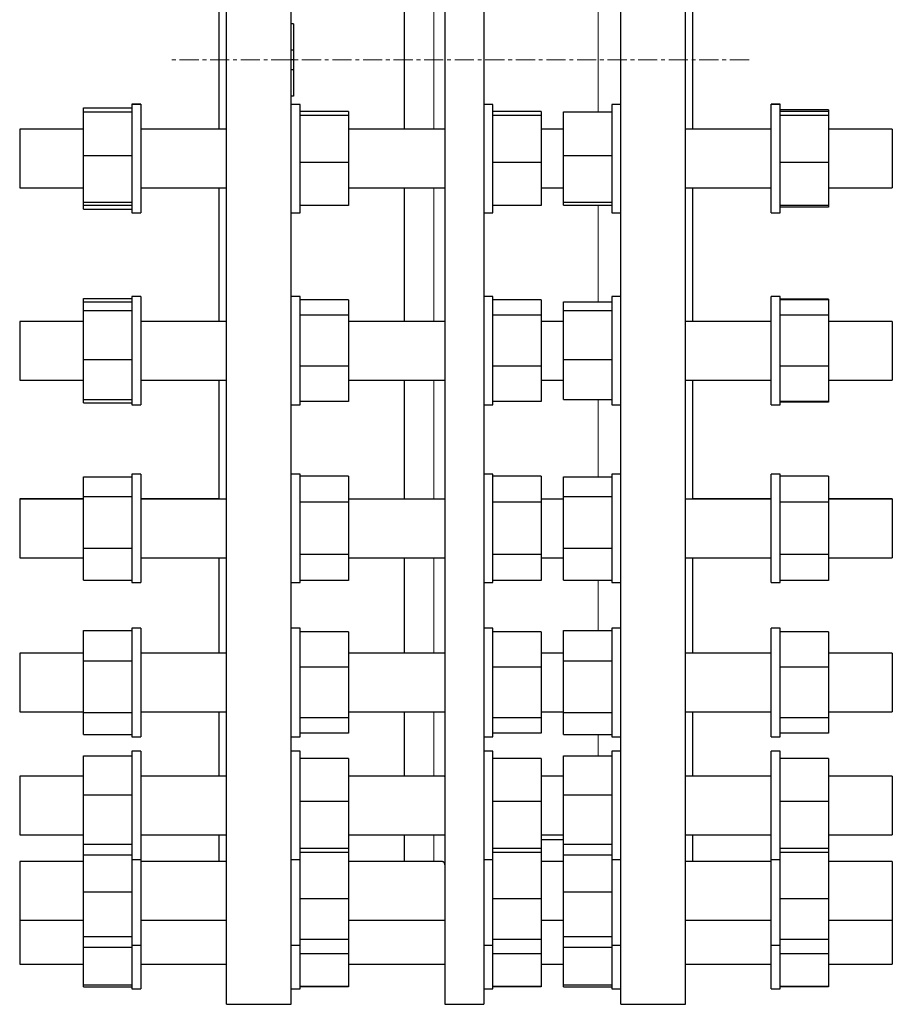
# Model space of a CAD drawing. Header units: millimetres. Extents: x 117 to 2398, y 114 to 2203.
# Tile 3 of 4: x 1818 to 2398, y 912 to 1567. Entities that reach past the tile are written whole.
import ezdxf

# ---------------------------------------------------------------- set-up
doc = ezdxf.new("R2010")
doc.units = ezdxf.units.MM
doc.linetypes.add('CENTERX2', pattern=[20.32, 12.7, -2.54, 2.54, -2.54])
doc.layers.add('FORMAT', color=7, linetype='Continuous')

msp = doc.modelspace()

# ---------------------------------------------------------------- linework, layer by layer
at = {"color": 7, "linetype": 'Continuous', "lineweight": 25}
for p, q in [((1955.5, 912.35), (1955.5, 2167.35)), ((1998.5, 912.35), (1998.5, 2167.35)), ((2100.57, 2167.35), (2100.57, 912.35)), ((2126.57, 2167.35), (2126.57, 912.35)), ((2217.5, 1539.85), (2217.5, 2167.35)), ((2260.5, 1539.85), (2260.5, 2167.35)), ((1950.5, 1493.87), (1950.5, 1585.87)), ((2073.57, 1585.84), (2073.57, 1493.84)), ((2265.5, 1539.85), (2265.5, 1585.87)), ((2000, 1563.85), (1998.5, 1563.85)), ((2000, 1563.85), (2000, 1546.37)), ((2000, 1546.37), (1998.5, 1546.37)), ((2000, 1546.37), (2000, 1539.85)), ((2000, 1539.85), (1998.5, 1539.85)), ((2000, 1539.85), (2000, 1533.34)), ((2217.5, 912.35), (2217.5, 1539.85)), ((2260.5, 912.35), (2260.5, 1539.85)), ((2265.5, 1493.87), (2265.5, 1539.85)), ((2000, 1533.34), (1998.5, 1533.34)), ((2000, 1533.34), (2000, 1515.85)), ((2000, 1515.85), (1998.5, 1515.85)), ((1860.5, 1508), (1892.5, 1508)), ((1860.5, 1505.28), (1860.5, 1508)), ((1860.5, 1505.28), (1892.5, 1505.28)), ((1860.5, 1476.31), (1860.5, 1505.28)), ((1898.5, 1510.37), (1892.5, 1510.37)), ((1892.5, 1510.37), (1892.5, 1510.34)), ((1898.5, 1510.34), (1892.5, 1510.34)), ((1892.5, 1510.34), (1892.5, 1476.39)), ((1898.5, 1510.37), (1898.5, 1510.34)), ((1898.5, 1510.34), (1898.5, 1476.39)), ((2004.5, 1510.34), (1998.5, 1510.34)), ((2004.5, 1438.34), (2004.5, 1510.34)), ((2036.5, 1505.55), (2004.5, 1505.55)), ((2036.5, 1505.55), (2036.5, 1502.96)), ((2132.57, 1510.34), (2126.57, 1510.34)), ((2132.57, 1438.34), (2132.57, 1510.34)), ((2164.57, 1505.55), (2132.57, 1505.55)), ((2164.57, 1505.55), (2164.57, 1502.96)), ((2179.5, 1505.28), (2211.5, 1505.28)), ((2179.5, 1476.31), (2179.5, 1505.28)), ((2217.5, 1510.34), (2211.5, 1510.34)), ((2211.5, 1510.34), (2211.5, 1476.39)), ((2323.5, 1510.37), (2317.5, 1510.37)), ((2317.5, 1510.34), (2317.5, 1510.37)), ((2323.5, 1510.34), (2317.5, 1510.34)), ((2317.5, 1438.34), (2317.5, 1510.34)), ((2323.5, 1510.34), (2323.5, 1510.37)), ((2323.5, 1438.34), (2323.5, 1510.34)), ((2355.5, 1506.62), (2323.5, 1506.62)), ((2355.5, 1505.55), (2323.5, 1505.55)), ((2355.5, 1506.62), (2355.5, 1505.55)), ((2355.5, 1505.55), (2355.5, 1502.96)), ((2036.5, 1502.96), (2004.5, 1502.96)), ((2036.5, 1502.96), (2036.5, 1471.75)), ((2164.57, 1502.96), (2132.57, 1502.96)), ((2164.57, 1502.96), (2164.57, 1471.75)), ((2355.5, 1502.96), (2323.5, 1502.96)), ((2355.5, 1502.96), (2355.5, 1471.75)), ((1860.5, 1493.87), (1818, 1493.87)), ((1818, 1493.87), (1818, 1493.84)), ((1860.5, 1493.84), (1818, 1493.84)), ((1818, 1493.84), (1818, 1464.54)), ((1950.5, 1493.87), (1898.5, 1493.87)), ((1955.5, 1493.84), (1898.5, 1493.84)), ((2100.57, 1493.84), (2036.5, 1493.84)), ((2179.5, 1493.84), (2164.57, 1493.84)), ((2317.5, 1493.84), (2260.5, 1493.84)), ((2317.5, 1493.87), (2265.5, 1493.87)), ((2398, 1493.87), (2355.5, 1493.87)), ((2398, 1493.84), (2355.5, 1493.84)), ((2398, 1493.87), (2398, 1493.84)), ((2398, 1493.84), (2398, 1464.54)), ((1860.5, 1445.38), (1860.5, 1476.31)), ((1860.5, 1476.31), (1892.5, 1476.31)), ((1892.5, 1476.39), (1892.5, 1438.34)), ((1898.5, 1476.39), (1898.5, 1438.34)), ((2179.5, 1445.38), (2179.5, 1476.31)), ((2179.5, 1476.31), (2211.5, 1476.31)), ((2211.5, 1476.39), (2211.5, 1438.34)), ((2036.5, 1471.75), (2004.5, 1471.75)), ((2036.5, 1471.75), (2036.5, 1443.13)), ((2164.57, 1471.75), (2132.57, 1471.75)), ((2164.57, 1471.75), (2164.57, 1443.13)), ((2355.5, 1471.75), (2323.5, 1471.75)), ((2355.5, 1471.75), (2355.5, 1443.13)), ((1818, 1464.54), (1818, 1454.84)), ((2398, 1464.54), (2398, 1454.84)), ((1818, 1454.84), (1860.5, 1454.84)), ((1898.5, 1454.84), (1955.5, 1454.84)), ((1950.5, 1366.16), (1950.5, 1454.87)), ((2036.5, 1454.84), (2100.57, 1454.84)), ((2073.57, 1454.84), (2073.57, 1366.13)), ((2164.57, 1454.84), (2179.5, 1454.84)), ((2260.5, 1454.84), (2317.5, 1454.84)), ((2265.5, 1366.16), (2265.5, 1454.87)), ((2355.5, 1454.84), (2398, 1454.84)), ((1860.5, 1445.38), (1892.5, 1445.38)), ((1860.5, 1443.4), (1860.5, 1445.38)), ((1860.5, 1443.4), (1892.5, 1443.4)), ((1860.5, 1440.74), (1860.5, 1443.4)), ((1860.5, 1440.74), (1892.5, 1440.74)), ((2036.5, 1443.13), (2004.5, 1443.13)), ((2164.57, 1443.13), (2132.57, 1443.13)), ((2179.5, 1445.38), (2211.5, 1445.38)), ((2179.5, 1443.4), (2179.5, 1445.38)), ((2179.5, 1443.4), (2211.5, 1443.4)), ((2355.5, 1443.13), (2323.5, 1443.13)), ((2355.5, 1442.12), (2323.5, 1442.12)), ((2355.5, 1443.13), (2355.5, 1442.12)), ((1892.5, 1438.34), (1898.5, 1438.34)), ((1998.5, 1438.34), (2004.5, 1438.34)), ((2126.57, 1438.34), (2132.57, 1438.34)), ((2211.5, 1438.34), (2217.5, 1438.34)), ((2317.5, 1438.34), (2323.5, 1438.34)), ((1860.5, 1379.09), (1860.5, 1381.29)), ((1860.5, 1381.29), (1892.5, 1381.29)), ((1898.5, 1382.66), (1892.5, 1382.66)), ((1892.5, 1382.66), (1892.5, 1382.63)), ((1898.5, 1382.63), (1892.5, 1382.63)), ((1892.5, 1382.63), (1892.5, 1340.63)), ((1898.5, 1382.66), (1898.5, 1382.63)), ((1898.5, 1382.63), (1898.5, 1340.63)), ((2004.5, 1382.63), (1998.5, 1382.63)), ((2004.5, 1310.63), (2004.5, 1382.63)), ((2132.57, 1382.63), (2126.57, 1382.63)), ((2132.57, 1310.63), (2132.57, 1382.63)), ((2217.5, 1382.63), (2211.5, 1382.63)), ((2211.5, 1382.63), (2211.5, 1340.63)), ((2323.5, 1382.66), (2317.5, 1382.66)), ((2317.5, 1382.63), (2317.5, 1382.66)), ((2323.5, 1382.63), (2317.5, 1382.63)), ((2317.5, 1310.63), (2317.5, 1382.63)), ((2323.5, 1382.63), (2323.5, 1382.66)), ((2323.5, 1310.63), (2323.5, 1382.63)), ((2355.5, 1380.91), (2323.5, 1380.91)), ((2355.5, 1380.91), (2355.5, 1380.4)), ((1860.5, 1379.09), (1892.5, 1379.09)), ((1860.5, 1373.32), (1860.5, 1379.09)), ((2036.5, 1380.4), (2004.5, 1380.4)), ((2036.5, 1380.4), (2036.5, 1370.19)), ((2164.57, 1380.4), (2132.57, 1380.4)), ((2164.57, 1380.4), (2164.57, 1370.19)), ((2179.5, 1379.09), (2211.5, 1379.09)), ((2179.5, 1373.32), (2179.5, 1379.09)), ((2355.5, 1380.4), (2323.5, 1380.4)), ((2355.5, 1380.4), (2355.5, 1370.19)), ((1860.5, 1340.86), (1860.5, 1373.32)), ((1860.5, 1373.32), (1892.5, 1373.32)), ((2036.5, 1370.19), (2004.5, 1370.19)), ((2036.5, 1370.19), (2036.5, 1336.42)), ((2164.57, 1370.19), (2132.57, 1370.19)), ((2164.57, 1370.19), (2164.57, 1336.42)), ((2179.5, 1340.86), (2179.5, 1373.32)), ((2179.5, 1373.32), (2211.5, 1373.32)), ((2355.5, 1370.19), (2323.5, 1370.19)), ((2355.5, 1370.19), (2355.5, 1336.42)), ((1860.5, 1366.16), (1818, 1366.16)), ((1818, 1366.16), (1818, 1366.13)), ((1860.5, 1366.13), (1818, 1366.13)), ((1818, 1366.13), (1818, 1333.32)), ((1950.5, 1366.16), (1898.5, 1366.16)), ((1955.5, 1366.13), (1898.5, 1366.13)), ((2100.57, 1366.13), (2036.5, 1366.13)), ((2179.5, 1366.13), (2164.57, 1366.13)), ((2317.5, 1366.13), (2260.5, 1366.13)), ((2317.5, 1366.16), (2265.5, 1366.16)), ((2398, 1366.16), (2355.5, 1366.16)), ((2398, 1366.13), (2355.5, 1366.13)), ((2398, 1366.16), (2398, 1366.13)), ((2398, 1366.13), (2398, 1333.32)), ((1860.5, 1340.86), (1892.5, 1340.86)), ((1860.5, 1314.16), (1860.5, 1340.86)), ((1892.5, 1340.63), (1892.5, 1310.63)), ((1898.5, 1340.63), (1898.5, 1310.63)), ((2036.5, 1336.42), (2004.5, 1336.42)), ((2036.5, 1336.42), (2036.5, 1312.86)), ((2164.57, 1336.42), (2132.57, 1336.42)), ((2164.57, 1336.42), (2164.57, 1312.86)), ((2179.5, 1340.86), (2211.5, 1340.86)), ((2179.5, 1314.16), (2179.5, 1340.86)), ((2211.5, 1340.63), (2211.5, 1310.63)), ((2355.5, 1336.42), (2323.5, 1336.42)), ((2355.5, 1336.42), (2355.5, 1312.86)), ((1818, 1333.32), (1818, 1327.13)), ((2398, 1333.32), (2398, 1327.13)), ((1818, 1327.13), (1860.5, 1327.13)), ((1898.5, 1327.13), (1955.5, 1327.13)), ((1950.5, 1248.13), (1950.5, 1327.16)), ((2036.5, 1327.13), (2100.57, 1327.13)), ((2073.57, 1327.13), (2073.57, 1248.13)), ((2164.57, 1327.13), (2179.5, 1327.13)), ((2260.5, 1327.13), (2317.5, 1327.13)), ((2265.5, 1248.13), (2265.5, 1327.16)), ((2355.5, 1327.13), (2398, 1327.13)), ((1860.5, 1314.16), (1892.5, 1314.16)), ((1860.5, 1312.02), (1860.5, 1314.16)), ((1860.5, 1312.02), (1892.5, 1312.02)), ((1892.5, 1310.63), (1898.5, 1310.63)), ((1998.5, 1310.63), (2004.5, 1310.63)), ((2036.5, 1312.86), (2004.5, 1312.86)), ((2126.57, 1310.63), (2132.57, 1310.63)), ((2164.57, 1312.86), (2132.57, 1312.86)), ((2179.5, 1314.16), (2211.5, 1314.16)), ((2211.5, 1310.63), (2217.5, 1310.63)), ((2317.5, 1310.63), (2323.5, 1310.63)), ((2355.5, 1312.86), (2323.5, 1312.86)), ((2355.5, 1312.4), (2323.5, 1312.4)), ((2355.5, 1312.86), (2355.5, 1312.4)), ((1860.5, 1262.94), (1892.5, 1262.94)), ((1860.5, 1249.72), (1860.5, 1262.94)), ((1898.5, 1264.63), (1892.5, 1264.63)), ((1892.5, 1264.63), (1892.5, 1264.6)), ((1898.5, 1264.6), (1892.5, 1264.6)), ((1892.5, 1264.6), (1892.5, 1214.86)), ((1898.5, 1264.63), (1898.5, 1264.6)), ((1898.5, 1264.6), (1898.5, 1214.86)), ((2004.5, 1264.6), (1998.5, 1264.6)), ((2004.5, 1192.6), (2004.5, 1264.6)), ((2036.5, 1263.24), (2004.5, 1263.24)), ((2036.5, 1263.24), (2036.5, 1245.92)), ((2132.57, 1264.6), (2126.57, 1264.6)), ((2132.57, 1192.6), (2132.57, 1264.6)), ((2164.57, 1263.24), (2132.57, 1263.24)), ((2164.57, 1263.24), (2164.57, 1245.92)), ((2179.5, 1262.94), (2211.5, 1262.94)), ((2179.5, 1249.72), (2179.5, 1262.94)), ((2217.5, 1264.6), (2211.5, 1264.6)), ((2211.5, 1264.6), (2211.5, 1214.86)), ((2323.5, 1264.63), (2317.5, 1264.63)), ((2317.5, 1264.6), (2317.5, 1264.63)), ((2323.5, 1264.6), (2317.5, 1264.6)), ((2317.5, 1192.6), (2317.5, 1264.6)), ((2323.5, 1264.6), (2323.5, 1264.63)), ((2323.5, 1192.6), (2323.5, 1264.6)), ((2355.5, 1263.24), (2323.5, 1263.24)), ((2355.5, 1263.24), (2355.5, 1245.92)), ((1860.5, 1249.72), (1892.5, 1249.72)), ((1860.5, 1215.38), (1860.5, 1249.72)), ((2179.5, 1249.72), (2211.5, 1249.72)), ((2179.5, 1215.38), (2179.5, 1249.72)), ((1860.5, 1248.13), (1818, 1248.13)), ((1818, 1248.13), (1818, 1248.1)), ((1860.5, 1248.1), (1818, 1248.1)), ((1818, 1248.1), (1818, 1212.46)), ((1950.5, 1248.13), (1898.5, 1248.13)), ((1955.5, 1248.1), (1898.5, 1248.1)), ((2036.5, 1245.92), (2004.5, 1245.92)), ((2100.57, 1248.1), (2036.5, 1248.1)), ((2036.5, 1245.92), (2036.5, 1211.28)), ((2164.57, 1245.92), (2132.57, 1245.92)), ((2179.5, 1248.1), (2164.57, 1248.1)), ((2164.57, 1245.92), (2164.57, 1211.28)), ((2317.5, 1248.1), (2260.5, 1248.1)), ((2317.5, 1248.13), (2265.5, 1248.13)), ((2355.5, 1245.92), (2323.5, 1245.92)), ((2398, 1248.13), (2355.5, 1248.13)), ((2398, 1248.1), (2355.5, 1248.1)), ((2355.5, 1245.92), (2355.5, 1211.28)), ((2398, 1248.13), (2398, 1248.1)), ((2398, 1248.1), (2398, 1212.46)), ((1818, 1212.46), (1818, 1209.1)), ((1860.5, 1215.38), (1892.5, 1215.38)), ((1860.5, 1194.26), (1860.5, 1215.38)), ((1892.5, 1214.86), (1892.5, 1192.6)), ((1898.5, 1214.86), (1898.5, 1192.6)), ((2036.5, 1211.28), (2004.5, 1211.28)), ((2036.5, 1211.28), (2036.5, 1193.96)), ((2164.57, 1211.28), (2132.57, 1211.28)), ((2164.57, 1211.28), (2164.57, 1193.96)), ((2179.5, 1215.38), (2211.5, 1215.38)), ((2179.5, 1194.26), (2179.5, 1215.38)), ((2211.5, 1214.86), (2211.5, 1192.6)), ((2355.5, 1211.28), (2323.5, 1211.28)), ((2355.5, 1211.28), (2355.5, 1193.96)), ((2398, 1212.46), (2398, 1209.1)), ((1818, 1209.1), (1860.5, 1209.1)), ((1898.5, 1209.1), (1955.5, 1209.1)), ((1950.5, 1145.71), (1950.5, 1209.13)), ((2036.5, 1209.1), (2100.57, 1209.1)), ((2073.57, 1209.13), (2073.57, 1145.71)), ((2164.57, 1209.1), (2179.5, 1209.1)), ((2260.5, 1209.1), (2317.5, 1209.1)), ((2265.5, 1145.71), (2265.5, 1209.13)), ((2355.5, 1209.1), (2398, 1209.1)), ((1860.5, 1194.26), (1892.5, 1194.26)), ((1892.5, 1192.6), (1898.5, 1192.6)), ((1998.5, 1192.6), (2004.5, 1192.6)), ((2036.5, 1193.96), (2004.5, 1193.96)), ((2126.57, 1192.6), (2132.57, 1192.6)), ((2164.57, 1193.96), (2132.57, 1193.96)), ((2179.5, 1194.26), (2211.5, 1194.26)), ((2211.5, 1192.6), (2217.5, 1192.6)), ((2317.5, 1192.6), (2323.5, 1192.6)), ((2355.5, 1193.96), (2323.5, 1193.96)), ((1860.5, 1140.66), (1860.5, 1160.68)), ((1860.5, 1160.68), (1892.5, 1160.68)), ((1898.5, 1162.21), (1892.5, 1162.21)), ((1892.5, 1162.21), (1892.5, 1162.19)), ((1898.5, 1162.19), (1892.5, 1162.19)), ((1892.5, 1162.19), (1892.5, 1105.38)), ((1898.5, 1162.21), (1898.5, 1162.19)), ((1898.5, 1162.19), (1898.5, 1105.38)), ((2004.5, 1162.19), (1998.5, 1162.19)), ((2004.5, 1161.28), (2004.5, 1162.19)), ((2004.5, 1090.19), (2004.5, 1161.28)), ((2036.5, 1159.96), (2004.5, 1159.96)), ((2036.5, 1159.96), (2036.5, 1136.4)), ((2132.57, 1162.19), (2126.57, 1162.19)), ((2132.57, 1161.28), (2132.57, 1162.19)), ((2132.57, 1090.19), (2132.57, 1161.28)), ((2164.57, 1159.96), (2132.57, 1159.96)), ((2164.57, 1159.96), (2164.57, 1136.4)), ((2179.5, 1160.68), (2211.5, 1160.68)), ((2179.5, 1140.66), (2179.5, 1160.68)), ((2217.5, 1162.19), (2211.5, 1162.19)), ((2211.5, 1162.19), (2211.5, 1105.38)), ((2323.5, 1162.21), (2317.5, 1162.21)), ((2317.5, 1162.19), (2317.5, 1162.21)), ((2323.5, 1162.19), (2317.5, 1162.19)), ((2317.5, 1161.28), (2317.5, 1162.19)), ((2317.5, 1090.19), (2317.5, 1161.28)), ((2323.5, 1162.19), (2323.5, 1162.21)), ((2323.5, 1161.28), (2323.5, 1162.19)), ((2323.5, 1090.19), (2323.5, 1161.28)), ((2355.5, 1159.96), (2323.5, 1159.96)), ((2355.5, 1159.96), (2355.5, 1136.4)), ((1860.5, 1145.71), (1818, 1145.71)), ((1818, 1145.71), (1818, 1145.69)), ((1860.5, 1145.69), (1818, 1145.69)), ((1818, 1145.69), (1818, 1108.01)), ((1950.5, 1145.71), (1898.5, 1145.71)), ((1955.5, 1145.69), (1898.5, 1145.69)), ((2100.56, 1145.69), (2036.5, 1145.69)), ((2179.5, 1145.69), (2164.57, 1145.69)), ((2317.5, 1145.69), (2260.5, 1145.69)), ((2317.5, 1145.71), (2265.5, 1145.71)), ((2398, 1145.71), (2355.5, 1145.71)), ((2398, 1145.69), (2355.5, 1145.69)), ((2398, 1145.71), (2398, 1145.69)), ((2398, 1145.69), (2398, 1108.01)), ((1860.5, 1106.17), (1860.5, 1140.66)), ((1860.5, 1140.66), (1892.5, 1140.66)), ((2179.5, 1140.66), (2211.5, 1140.66)), ((2179.5, 1106.17), (2179.5, 1140.66)), ((2036.5, 1136.4), (2004.5, 1136.4)), ((2036.5, 1136.4), (2036.5, 1102.63)), ((2164.57, 1136.4), (2132.57, 1136.4)), ((2164.57, 1136.4), (2164.57, 1102.63)), ((2355.5, 1136.4), (2323.5, 1136.4)), ((2355.5, 1136.4), (2355.5, 1102.63)), ((1818, 1108.01), (1818, 1106.69)), ((1818, 1106.69), (1860.5, 1106.69)), ((1860.5, 1106.17), (1892.5, 1106.17)), ((1860.5, 1091.69), (1860.5, 1106.17)), ((1898.5, 1106.69), (1955.5, 1106.69)), ((1950.5, 1064.03), (1950.5, 1106.71)), ((2036.5, 1106.69), (2100.57, 1106.69)), ((2073.57, 1106.71), (2073.57, 1064.03)), ((2164.57, 1106.69), (2179.5, 1106.69)), ((2179.5, 1106.17), (2211.5, 1106.17)), ((2179.5, 1091.69), (2179.5, 1106.17)), ((2260.5, 1106.69), (2317.5, 1106.69)), ((2265.5, 1064.03), (2265.5, 1106.71)), ((2355.5, 1106.69), (2398, 1106.69)), ((2398, 1108.01), (2398, 1106.69)), ((1892.5, 1105.38), (1892.5, 1090.19)), ((1898.5, 1105.38), (1898.5, 1090.19)), ((2036.5, 1102.63), (2004.5, 1102.63)), ((2036.5, 1102.63), (2036.5, 1092.41)), ((2164.57, 1102.63), (2132.57, 1102.63)), ((2164.57, 1102.63), (2164.57, 1092.41)), ((2211.5, 1105.38), (2211.5, 1090.19)), ((2355.5, 1102.63), (2323.5, 1102.63)), ((2355.5, 1102.63), (2355.5, 1092.41)), ((1860.5, 1091.69), (1892.5, 1091.69)), ((1892.5, 1090.19), (1898.5, 1090.19)), ((1998.5, 1090.19), (2004.5, 1090.19)), ((2036.5, 1092.41), (2004.5, 1092.41)), ((2126.57, 1090.19), (2132.57, 1090.19)), ((2164.57, 1092.41), (2132.57, 1092.41)), ((2179.5, 1091.69), (2211.5, 1091.69)), ((2211.5, 1090.19), (2217.5, 1090.19)), ((2317.5, 1090.19), (2323.5, 1090.19)), ((2355.5, 1092.41), (2323.5, 1092.41)), ((1898.5, 1080.53), (1892.5, 1080.53)), ((1892.5, 1080.53), (1892.5, 1080.51)), ((1898.5, 1080.51), (1892.5, 1080.51)), ((1892.5, 1080.51), (1892.5, 1017.69)), ((1898.5, 1080.53), (1898.5, 1080.51)), ((1898.5, 1080.51), (1898.5, 1017.69)), ((2004.5, 1080.51), (1998.5, 1080.51)), ((2004.5, 1076.95), (2004.5, 1080.51)), ((2132.57, 1080.51), (2126.57, 1080.51)), ((2132.57, 1076.95), (2132.57, 1080.51)), ((2217.5, 1080.51), (2211.5, 1080.51)), ((2211.5, 1080.51), (2211.5, 1017.69)), ((2323.5, 1080.53), (2317.5, 1080.53)), ((2317.5, 1080.51), (2317.5, 1080.53)), ((2323.5, 1080.51), (2317.5, 1080.51)), ((2317.5, 1076.95), (2317.5, 1080.51)), ((2323.5, 1080.51), (2323.5, 1080.53)), ((2323.5, 1076.95), (2323.5, 1080.51)), ((1860.5, 1077.43), (1892.5, 1077.43)), ((1860.5, 1051.62), (1860.5, 1077.43)), ((2004.5, 1008.51), (2004.5, 1076.95)), ((2036.5, 1075.72), (2004.5, 1075.72)), ((2036.5, 1075.72), (2036.5, 1047.1)), ((2132.57, 1008.51), (2132.57, 1076.95)), ((2164.57, 1075.72), (2132.57, 1075.72)), ((2164.57, 1075.72), (2164.57, 1047.1)), ((2179.5, 1077.43), (2211.5, 1077.43)), ((2179.5, 1051.62), (2179.5, 1077.43)), ((2317.5, 1008.51), (2317.5, 1076.95)), ((2323.5, 1008.51), (2323.5, 1076.95)), ((2355.5, 1075.72), (2323.5, 1075.72)), ((2355.5, 1075.72), (2355.5, 1047.1)), ((1860.5, 1064.03), (1818, 1064.03)), ((1818, 1064.03), (1818, 1064.01)), ((1860.5, 1064.01), (1818, 1064.01)), ((1818, 1064.01), (1818, 1025.22)), ((1950.5, 1064.03), (1898.5, 1064.03)), ((1955.5, 1064.01), (1898.5, 1064.01)), ((2099.99, 1064.01), (2036.5, 1064.01)), ((2179.5, 1064.01), (2164.57, 1064.01)), ((2317.5, 1064.01), (2260.5, 1064.01)), ((2317.5, 1064.03), (2265.5, 1064.03)), ((2398, 1064.03), (2355.5, 1064.03)), ((2398, 1064.01), (2355.5, 1064.01)), ((2398, 1064.03), (2398, 1064.01)), ((2398, 1064.01), (2398, 1025.22)), ((1860.5, 1051.62), (1892.5, 1051.62)), ((1860.5, 1018.7), (1860.5, 1051.62)), ((2036.5, 1047.1), (2004.5, 1047.1)), ((2036.5, 1047.1), (2036.5, 1015.89)), ((2164.57, 1047.1), (2132.57, 1047.1)), ((2164.57, 1047.1), (2164.57, 1015.89)), ((2179.5, 1018.7), (2179.5, 1051.62)), ((2179.5, 1051.62), (2211.5, 1051.62)), ((2355.5, 1047.1), (2323.5, 1047.1)), ((2355.5, 1047.1), (2355.5, 1015.89)), ((1818, 1025.22), (1818, 1025.01)), ((1818, 1025.01), (1860.5, 1025.01)), ((1898.5, 1025.01), (1955.5, 1025.01)), ((1950.5, 1007.19), (1950.5, 1025.03)), ((2036.5, 1025.01), (2100.57, 1025.01)), ((2073.57, 1025.03), (2073.57, 1007.19)), ((2164.57, 1025.01), (2179.5, 1025.01)), ((2164.57, 1021.85), (2179.5, 1021.85)), ((2260.5, 1025.01), (2317.5, 1025.01)), ((2265.5, 1007.19), (2265.5, 1025.03)), ((2355.5, 1025.01), (2398, 1025.01)), ((2398, 1025.22), (2398, 1025.01)), ((1860.5, 1018.7), (1892.5, 1018.7)), ((1860.5, 1011.6), (1860.5, 1018.7)), ((1892.5, 1017.69), (1892.5, 1008.51)), ((1898.5, 1017.69), (1898.5, 1008.51)), ((2036.5, 1015.89), (2004.5, 1015.89)), ((2036.5, 1015.89), (2036.5, 1013.3)), ((2164.57, 1015.89), (2132.57, 1015.89)), ((2164.57, 1015.89), (2164.57, 1013.3)), ((2179.5, 1018.7), (2211.5, 1018.7)), ((2179.5, 1011.6), (2179.5, 1018.7)), ((2211.5, 1017.69), (2211.5, 1008.51)), ((2355.5, 1015.89), (2323.5, 1015.89)), ((2355.5, 1015.89), (2355.5, 1013.3)), ((1860.5, 1011.6), (1892.5, 1011.6)), ((1860.5, 987.06), (1860.5, 1011.6)), ((1892.5, 1008.53), (1892.5, 956.19)), ((1892.5, 1008.51), (1898.5, 1008.51)), ((1898.5, 1008.53), (1898.5, 956.19)), ((1998.5, 1008.51), (2004.5, 1008.51)), ((2036.5, 1013.3), (2004.5, 1013.3)), ((2004.5, 951.68), (2004.5, 1008.53)), ((2036.5, 1013.3), (2036.5, 982.52)), ((2126.57, 1008.51), (2132.57, 1008.51)), ((2164.57, 1013.3), (2132.57, 1013.3)), ((2132.57, 951.68), (2132.57, 1008.53)), ((2164.57, 1013.3), (2164.57, 982.52)), ((2179.5, 1011.6), (2211.5, 1011.6)), ((2179.5, 987.06), (2179.5, 1011.6)), ((2211.5, 1008.53), (2211.5, 956.19)), ((2211.5, 1008.51), (2217.5, 1008.51)), ((2317.5, 951.68), (2317.5, 1008.53)), ((2317.5, 1008.51), (2323.5, 1008.51)), ((2355.5, 1013.3), (2323.5, 1013.3)), ((2323.5, 951.68), (2323.5, 1008.53)), ((2355.5, 1013.3), (2355.5, 982.52)), ((1860.5, 1007.19), (1818, 1007.19)), ((1818, 1007.19), (1818, 1007.18)), ((1860.5, 1007.18), (1818, 1007.18)), ((1818, 1007.18), (1818, 968.18)), ((1950.5, 1007.19), (1898.5, 1007.19)), ((1955.5, 1007.18), (1898.5, 1007.18)), ((2098.87, 1007.18), (2036.5, 1007.18)), ((2179.5, 1007.19), (2164.57, 1007.19)), ((2179.5, 1007.18), (2164.57, 1007.18)), ((2317.5, 1007.18), (2260.5, 1007.18)), ((2317.5, 1007.19), (2265.5, 1007.19)), ((2398, 1007.19), (2355.5, 1007.19)), ((2398, 1007.18), (2355.5, 1007.18)), ((2398, 1007.19), (2398, 1007.18)), ((2398, 1007.18), (2398, 968.18)), ((1860.5, 987.06), (1892.5, 987.06)), ((1860.5, 957.37), (1860.5, 987.06)), ((2036.5, 982.52), (2004.5, 982.52)), ((2036.5, 982.52), (2036.5, 955.43)), ((2164.57, 982.52), (2132.57, 982.52)), ((2164.57, 982.52), (2164.57, 955.43)), ((2179.5, 987.06), (2211.5, 987.06)), ((2179.5, 957.37), (2179.5, 987.06)), ((2355.5, 982.52), (2323.5, 982.52)), ((2355.5, 982.52), (2355.5, 955.43)), ((1818, 968.19), (1818, 939.03)), ((1818, 968.18), (1860.5, 968.18)), ((1898.5, 968.18), (1955.5, 968.18)), ((2036.5, 968.18), (2100.57, 968.18)), ((2164.57, 968.18), (2179.5, 968.18)), ((2260.5, 968.18), (2317.5, 968.18)), ((2355.5, 968.18), (2398, 968.18)), ((2398, 968.19), (2398, 939.03)), ((1860.5, 957.37), (1892.5, 957.37)), ((1860.5, 950.22), (1860.5, 957.37)), ((1892.5, 956.19), (1892.5, 951.68)), ((1898.5, 956.19), (1898.5, 951.68)), ((2036.5, 955.43), (2004.5, 955.43)), ((2036.5, 955.43), (2036.5, 945.88)), ((2164.57, 955.43), (2132.57, 955.43)), ((2164.57, 955.43), (2164.57, 945.88)), ((2179.5, 957.37), (2211.5, 957.37)), ((2179.5, 950.22), (2179.5, 957.37)), ((2211.5, 956.19), (2211.5, 951.68)), ((2355.5, 955.43), (2323.5, 955.43)), ((2355.5, 955.43), (2355.5, 945.88)), ((1860.5, 950.22), (1892.5, 950.22)), ((1860.5, 925.25), (1860.5, 950.22)), ((1892.5, 951.69), (1892.5, 923.95)), ((1892.5, 951.68), (1898.5, 951.68)), ((1898.5, 951.69), (1898.5, 923.95)), ((1998.5, 951.68), (2004.5, 951.68)), ((2004.5, 922.53), (2004.5, 951.69)), ((2126.57, 951.68), (2132.57, 951.68)), ((2132.57, 922.53), (2132.57, 951.69)), ((2179.5, 950.22), (2211.5, 950.22)), ((2179.5, 925.25), (2179.5, 950.22)), ((2211.5, 951.69), (2211.5, 923.95)), ((2211.5, 951.68), (2217.5, 951.68)), ((2317.5, 922.53), (2317.5, 951.69)), ((2317.5, 951.68), (2323.5, 951.68)), ((2323.5, 922.53), (2323.5, 951.69)), ((2036.5, 945.88), (2004.5, 945.88)), ((2036.5, 945.88), (2036.5, 924.28)), ((2164.57, 945.88), (2132.57, 945.88)), ((2164.57, 945.88), (2164.57, 924.28)), ((2355.5, 945.88), (2323.5, 945.88)), ((2355.5, 945.88), (2355.5, 924.28)), ((1818, 939.03), (1860.5, 939.03)), ((1898.5, 939.03), (1955.5, 939.03)), ((2036.5, 939.03), (2100.57, 939.03)), ((2164.57, 939.03), (2179.5, 939.03)), ((2260.5, 939.03), (2317.5, 939.03)), ((2355.5, 939.03), (2398, 939.03)), ((1860.5, 925.25), (1892.5, 925.25)), ((1860.5, 923.95), (1860.5, 925.25)), ((1860.5, 923.95), (1892.5, 923.95)), ((1892.5, 923.95), (1892.5, 922.53)), ((1892.5, 922.53), (1898.5, 922.53)), ((1898.5, 923.95), (1898.5, 922.53)), ((1998.5, 922.53), (2004.5, 922.53)), ((2036.5, 924.28), (2004.5, 924.28)), ((2036.5, 923.99), (2004.5, 923.99)), ((2036.5, 924.28), (2036.5, 923.99)), ((2126.57, 922.53), (2132.57, 922.53)), ((2164.57, 924.28), (2132.57, 924.28)), ((2164.57, 923.99), (2132.57, 923.99)), ((2164.57, 924.28), (2164.57, 923.99)), ((2179.5, 925.25), (2211.5, 925.25)), ((2179.5, 923.95), (2179.5, 925.25)), ((2179.5, 923.95), (2211.5, 923.95)), ((2211.5, 923.95), (2211.5, 922.53)), ((2211.5, 922.53), (2217.5, 922.53)), ((2317.5, 922.53), (2323.5, 922.53)), ((2355.5, 924.28), (2323.5, 924.28)), ((2355.5, 923.99), (2323.5, 923.99)), ((2355.5, 924.28), (2355.5, 923.99)), ((1955.5, 912.35), (1998.5, 912.35)), ((2100.57, 912.35), (2126.57, 912.35)), ((2217.5, 912.35), (2260.5, 912.35))]:
    msp.add_line(p, q, dxfattribs=at)
at = {"color": 8, "linetype": 'Continuous', "lineweight": 18}
for p, q in [((2093.27, 1493.84), (2093.27, 1585.84)), ((2202.5, 1539.85), (2202.5, 1571.71)), ((2202.5, 1505.28), (2202.5, 1539.85)), ((2093.27, 1366.13), (2093.27, 1454.84)), ((2202.5, 1379.09), (2202.5, 1443.4)), ((2093.27, 1248.1), (2093.27, 1327.13)), ((2202.5, 1262.94), (2202.5, 1314.16)), ((2093.27, 1145.69), (2093.27, 1209.1)), ((2202.5, 1160.68), (2202.5, 1194.26)), ((2093.27, 1064.01), (2093.27, 1106.69)), ((2202.5, 1077.43), (2202.5, 1091.69)), ((2093.27, 1007.18), (2093.27, 1025.01))]:
    msp.add_line(p, q, dxfattribs=at)
at = {"color": 7, "linetype": 'Continuous', "lineweight": 25}
for points, knots in [([(2100.57, 1063.47), (2100.56, 1063.54), (2100.55, 1063.71), (2100.43, 1063.88), (2100.24, 1064), (2100.07, 1064), (2099.99, 1064.01)], [0, 0, 0, 0, 0.211102, 0.483348, 0.755674, 1, 1, 1, 1]), ([(2100.57, 1005.14), (2100.56, 1005.28), (2100.55, 1005.61), (2100.43, 1006.04), (2100.23, 1006.43), (2099.97, 1006.74), (2099.63, 1006.99), (2099.26, 1007.15), (2098.99, 1007.16), (2098.87, 1007.17)], [0, 0, 0, 0, 0.107244, 0.245551, 0.383899, 0.525954, 0.668033, 0.851958, 1, 1, 1, 1])]:
    msp.add_open_spline(points, degree=3, knots=knots, dxfattribs=at)
at = {"layer": 'FORMAT', "linetype": 'CENTERX2', "lineweight": 18}
for q in [(1918.95, 1539.85), (2267.5, 1539.85)]:
    msp.add_line((2302.75, 1539.85), q, dxfattribs=at)

doc.saveas('drawing.dxf')
